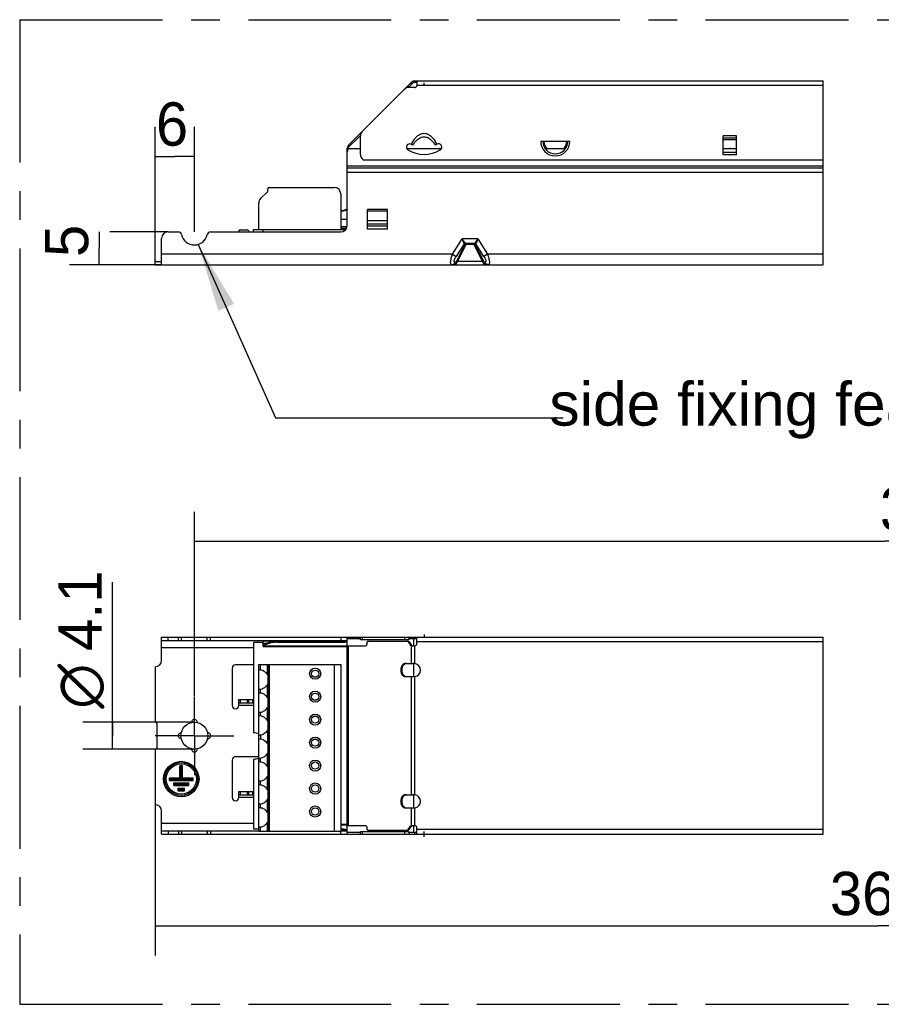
# Model space of a CAD drawing. Header units: millimetres. Extents: x 0 to 210, y 0 to 297.
# Tile 3 of 17: x 51 to 95, y 118 to 168. Entities that reach past the tile are written whole.
import ezdxf
from ezdxf.enums import TextEntityAlignment as Align

# ---------------------------------------------------------------- set-up
doc = ezdxf.new("R2010")
doc.units = ezdxf.units.MM
doc.header["$LTSCALE"] = 19.36
doc.linetypes.add('CENTER', pattern=[0.6, 0.375, -0.075, 0.075, -0.075])
doc.layers.get('0').update_dxf_attribs({"linetype": 'CONTINUOUS'})
for name, color, linetype in [('DEFAULT_1', 7, 'CENTER'), ('Z_AXIS', 7, 'CONTINUOUS'), ('Z_DIM_2D', 7, 'CONTINUOUS'), ('Z_NOTICE', 7, 'CONTINUOUS')]:
    doc.layers.add(name, color=color, linetype=linetype)
doc.styles.get("Standard").update_dxf_attribs({"font": 'txt', "width": 0.7})
doc.styles.add('TEXTSTYLE_3', font='tridonic-metric-print-light.otf')
doc.styles.add('TEXTSTYLE_4', font='gdt', dxfattribs={"width": 0.7})
doc.styles.add('TEXTSTYLE_6', font='helveticaneueltw1g-ltcn.otf')
doc.dimstyles.new('DIMSTYLE_1', dxfattribs={"dimtxt": 2.2, "dimasz": 3.5, "dimexe": 1.5, "dimexo": 0, "dimgap": 0.55, "dimtad": 1, "dimdec": 4, "dimlfac": 3, "dimdsep": 46, "dimtxsty": 'TEXTSTYLE_3', "dimblk": '_FILLED', "dimblk1": '_FILLED', "dimblk2": '_FILLED', "dimcen": 0.09, "dimclrt": 5, "dimadec": 4, "dimazin": 2, "dimtp": 0.1, "dimtm": 0.1, "dimtfac": 1, "dimtdec": 4, "dimtofl": 0, "dimtmove": 0, "dimatfit": 3, "dimldrblk": '_FILLED', "dimfxl": 1, "dimtolj": 1, "dimarcsym": 0})
doc.dimstyles.new('DIMSTYLE_3', dxfattribs={"dimtxt": 2.2, "dimasz": 3.5, "dimexe": 1.5, "dimexo": 0, "dimgap": 0.55, "dimtad": 1, "dimdec": 4, "dimlfac": 3, "dimdsep": 46, "dimtxsty": 'TEXTSTYLE_3', "dimblk": '_FILLED', "dimblk1": '_FILLED', "dimblk2": '_FILLED', "dimcen": 0.09, "dimclrt": 5, "dimadec": 4, "dimazin": 2, "dimtp": 0.5, "dimtm": 0.5, "dimtfac": 1, "dimtdec": 4, "dimtofl": 0, "dimtmove": 0, "dimatfit": 3, "dimldrblk": '_FILLED', "dimfxl": 1, "dimtolj": 1, "dimarcsym": 0})
doc.dimstyles.get("Standard").update_dxf_attribs({"dimtxt": 3.5, "dimasz": 3.5, "dimexe": 1.5, "dimexo": 0, "dimtad": 1, "dimdec": 4, "dimdsep": 46, "dimtxsty": 'STANDARD', "dimblk": '_FILLED', "dimblk1": '_FILLED', "dimblk2": '_FILLED', "dimcen": 0.09, "dimclrt": 5, "dimadec": 4, "dimazin": 2, "dimtol": 1, "dimtp": 0.0001, "dimtm": 0.0001, "dimtfac": 1, "dimtdec": 4, "dimtofl": 0, "dimtmove": 0, "dimatfit": 3, "dimldrblk": '_FILLED', "dimfxl": 1, "dimtolj": 1, "dimarcsym": 0})

# ---------------------------------------------------------------- blocks, each defined once
blk = doc.blocks.new('*D0')
at = {"layer": 'Z_DIM_2D', "color": 2, "linetype": 'CONTINUOUS'}
for p, q in [((57.844, 155.313), (57.844, 162.308)), ((59.844, 156.98), (59.844, 162.308)), ((57.844, 160.808), (58.844, 160.808)), ((59.844, 160.808), (58.844, 160.808))]:
    blk.add_line(p, q, dxfattribs=at)
at = {"layer": 'Z_DIM_2D', "color": 5, "linetype": 'CONTINUOUS', "style": 'TEXTSTYLE_3'}
blk.add_text('6', height=2.2, dxfattribs=at).set_placement((58.707, 161.358), align=Align.CENTER)
blk = doc.blocks.new('_FILLED')
at = {"color": 0, "linetype": 'BYBLOCK'}
blk.add_solid([(0, 0), (-1, 0.125), (-1, -0.125)], dxfattribs=at)
blk = doc.blocks.new('_NONE')
blk = doc.blocks.new('*D1')
at = {"layer": 'Z_DIM_2D', "color": 2, "linetype": 'CONTINUOUS'}
for p, q in [((54.999, 156.98), (54.999, 156.147)), ((58.511, 156.98), (55.549, 156.98)), ((54.999, 155.313), (54.999, 156.147)), ((58.178, 155.313), (53.499, 155.313))]:
    blk.add_line(p, q, dxfattribs=at)
at = {"layer": 'Z_DIM_2D', "color": 5, "linetype": 'CONTINUOUS', "style": 'TEXTSTYLE_3'}
blk.add_text('5', height=2.2, rotation=90, dxfattribs=at).set_placement((54.449, 156.522), align=Align.CENTER)
blk = doc.blocks.new('*D3')
at = {"layer": 'Z_DIM_2D', "color": 2, "linetype": 'CONTINUOUS'}
for p, q in [((55.681, 131.387), (55.681, 139.185)), ((59.844, 132.07), (54.181, 132.07)), ((55.681, 132.07), (55.681, 131.387)), ((55.681, 130.703), (55.681, 131.387)), ((59.844, 130.703), (54.181, 130.703))]:
    blk.add_line(p, q, dxfattribs=at)
at = {"layer": 'Z_DIM_2D', "color": 5, "linetype": 'CONTINUOUS'}
for s, style, p in [('4.1', 'TEXTSTYLE_3', (55.131, 135.693)), ('n', 'TEXTSTYLE_4', (55.131, 132.76))]:
    blk.add_text(s, height=2.2, rotation=90, dxfattribs=dict(at, style=style)).set_placement(p)
blk = doc.blocks.new('*D6')
at = {"layer": 'Z_DIM_2D', "color": 2, "linetype": 'CONTINUOUS'}
for p, q in [((57.844, 127.887), (57.844, 120.225)), ((131.317, 127.887), (131.317, 120.225)), ((57.844, 121.725), (94.581, 121.725)), ((131.317, 121.725), (94.581, 121.725))]:
    blk.add_line(p, q, dxfattribs=at)
at = {"layer": 'Z_DIM_2D', "color": 5, "linetype": 'CONTINUOUS', "style": 'TEXTSTYLE_3'}
blk.add_text('360', height=2.2, dxfattribs=at).set_placement((94.581, 122.275), align=Align.CENTER)
blk = doc.blocks.new('*D7')
at = {"layer": 'Z_DIM_2D', "color": 2, "linetype": 'CONTINUOUS'}
for p, q in [((59.844, 133.405), (59.844, 142.762)), ((129.984, 133.307), (129.984, 142.762)), ((59.844, 141.262), (94.914, 141.262)), ((129.984, 141.262), (94.914, 141.262))]:
    blk.add_line(p, q, dxfattribs=at)
at = {"layer": 'Z_DIM_2D', "color": 5, "linetype": 'CONTINUOUS', "style": 'TEXTSTYLE_3'}
blk.add_text('350', height=2.2, dxfattribs=at).set_placement((97.122, 141.812), align=Align.CENTER)

msp = doc.modelspace()

# ---------------------------------------------------------------- linework, layer by layer
at = {"color": 7, "linetype": 'CONTINUOUS'}
for p, q in [((67.679306, 161.381535), (70.875956, 164.578185)), ((70.98124, 164.568798), (70.723258, 164.312195)), ((71.144298, 164.568817), (70.98124, 164.568798)), ((71.040948, 164.646527), (91.788328, 164.646527)), ((71.144298, 164.646527), (71.144298, 164.413193)), ((71.510965, 164.413193), (71.510965, 164.546527)), ((71.044298, 164.313193), (70.749036, 164.313193)), ((68.280075, 161.882076), (67.610965, 161.216543)), ((68.277631, 160.913193), (68.277631, 161.841789)), ((77.435263, 161.57986), (78.92, 161.57986)), ((86.710965, 160.899475), (86.710965, 161.860245)), ((87.377631, 161.653386), (86.710965, 161.653386)), ((87.377631, 160.899475), (87.377631, 161.860245)), ((67.610965, 157.313193), (67.610965, 161.216543)), ((67.610965, 161.216543), (68.277631, 161.216543)), ((70.624052, 161.216543), (72.39791, 161.216543)), ((70.864262, 161.424046), (70.856956, 161.428217)), ((70.879946, 161.414882), (70.864262, 161.424046)), ((70.939713, 161.382655), (70.920599, 161.392521)), ((72.101331, 161.392519), (72.082216, 161.382655)), ((72.142065, 161.414934), (72.139074, 161.41322)), ((72.157664, 161.424054), (72.142065, 161.414934)), ((72.164798, 161.428129), (72.157664, 161.424054)), ((72.370013, 161.172251), (72.377669, 161.181772)), ((77.729238, 161.216543), (78.626025, 161.216543)), ((86.710965, 161.216543), (87.377631, 161.216543)), ((87.092157, 161.192937), (86.996438, 161.192937)), ((68.410965, 160.646527), (91.788328, 160.646527)), ((63.577631, 159.079615), (63.577631, 159.171527)), ((63.644298, 159.238193), (66.944298, 159.238193)), ((63.208596, 158.669158), (63.548342, 159.008904)), ((67.277631, 158.90486), (67.277631, 157.10486)), ((63.110965, 157.10486), (63.110965, 158.433455)), ((67.328747, 158.050556), (67.277631, 158.048774)), ((67.572735, 158.110909), (67.526111, 158.092121)), ((67.572735, 158.087904), (67.526111, 158.069115)), ((67.579336, 158.112665), (67.572735, 158.110909)), ((67.572735, 158.087904), (67.572735, 158.110909)), ((67.579576, 158.092642), (67.572735, 158.087904)), ((68.644298, 157.113193), (68.644298, 158.113193)), ((69.644298, 157.113193), (69.644298, 158.113193)), ((67.328747, 158.02755), (67.277631, 158.025768)), ((62.160965, 157.07986), (62.526444, 157.07986)), ((62.844298, 156.97986), (62.844298, 157.10486)), ((62.844298, 157.10486), (67.277631, 157.10486)), ((63.344298, 156.97986), (63.344298, 157.10486)), ((58.177631, 155.313193), (58.177631, 156.646527)), ((58.510965, 156.97986), (59.027801, 156.97986)), ((60.660794, 156.97986), (67.277631, 156.97986)), ((62.094298, 156.97986), (62.094298, 157.013193)), ((62.586865, 157.041368), (62.615547, 156.97986)), ((74.043147, 156.388193), (73.645451, 156.388193)), ((57.844298, 155.313193), (57.844298, 155.47986)), ((57.844298, 155.47986), (58.177631, 155.47986)), ((57.844298, 155.313193), (91.788328, 155.313193)), ((58.177631, 135.219964), (58.177631, 136.386631)), ((58.177631, 136.386631), (91.788328, 136.386631)), ((58.177631, 136.219964), (67.587911, 136.219964)), ((62.844298, 136.119964), (62.844298, 131.536631)), ((63.344298, 136.119964), (62.844298, 136.119964)), ((63.344298, 135.958502), (63.344298, 136.219964)), ((64.010965, 136.181779), (67.277631, 136.181779)), ((64.010965, 136.133662), (67.277631, 136.133662)), ((67.526111, 136.202504), (67.572735, 136.211487)), ((67.572735, 136.211487), (67.572735, 136.16337)), ((67.610965, 126.386631), (67.610965, 136.386631)), ((68.280075, 136.303297), (67.610965, 136.303297)), ((68.277631, 136.303297), (68.277631, 136.386631)), ((68.280075, 136.253297), (68.280075, 136.303297)), ((70.723258, 136.253297), (68.280075, 136.253297)), ((68.600914, 136.053297), (68.600914, 136.086631)), ((68.671625, 136.186631), (70.702439, 136.186631)), ((70.695848, 136.157341), (70.819419, 135.982587)), ((70.723258, 136.303297), (70.723258, 136.253297)), ((71.144298, 136.303297), (70.723258, 136.303297)), ((70.752573, 136.157341), (70.876474, 135.982587)), ((70.98124, 136.303297), (70.98124, 135.953297)), ((71.144298, 136.053297), (71.144298, 136.386631)), ((71.510965, 136.519964), (71.510965, 136.386631)), ((63.344298, 135.953297), (63.344298, 135.906093)), ((63.347786, 135.953377), (63.347052, 135.953297)), ((63.347804, 135.900062), (63.347055, 135.899964)), ((67.610965, 135.899964), (63.347411, 135.899964)), ((63.376601, 135.934525), (63.366597, 135.920248)), ((63.397665, 136.006931), (63.376601, 135.982642)), ((63.397665, 135.958814), (63.376601, 135.934525)), ((63.423458, 135.982009), (63.397665, 135.958814)), ((67.610965, 135.953297), (68.530203, 135.953297)), ((70.869419, 135.953297), (71.044298, 135.953297)), ((70.560127, 135.053297), (70.957357, 135.053297)), ((70.970804, 135.053207), (70.957357, 135.053297)), ((70.98124, 135.053297), (70.98124, 134.386631)), ((57.844298, 134.886631), (57.844298, 132.069964)), ((61.760965, 134.819964), (61.760965, 132.919964)), ((62.844298, 134.986631), (61.927631, 134.986631)), ((63.110965, 131.217189), (63.110965, 135.003297)), ((63.110965, 135.003297), (67.277631, 135.003297)), ((63.577631, 135.003297), (63.577631, 126.536631)), ((67.277631, 135.003297), (67.277631, 126.536631)), ((70.560127, 134.386631), (70.957357, 134.386631)), ((62.094298, 132.919964), (62.094298, 133.219964)), ((62.094298, 133.219964), (62.844298, 133.219964)), ((62.094298, 133.053297), (62.844298, 133.053297)), ((62.794298, 133.219964), (62.794298, 133.053297)), ((57.844298, 132.069964), (57.877631, 132.069964)), ((59.986998, 132.075145), (59.986331, 132.05504)), ((57.944298, 130.769964), (57.944298, 132.003297)), ((59.155783, 131.529331), (59.175889, 131.528663)), ((60.532813, 131.24393), (60.512707, 131.244598)), ((63.110965, 126.536631), (63.110965, 131.207101)), ((63.127793, 131.235581), (63.140905, 131.236631)), ((57.844298, 130.703297), (57.844298, 127.886631)), ((57.844298, 130.703297), (57.877631, 130.703297)), ((59.701597, 130.698116), (59.702265, 130.718221)), ((61.760965, 130.153297), (61.760965, 128.253297)), ((63.110965, 130.319964), (61.927631, 130.319964)), ((62.844298, 130.203297), (62.844298, 126.653297)), ((59.110965, 129.253297), (59.110965, 129.853297)), ((59.244298, 129.853297), (59.110965, 129.853297)), ((59.177631, 129.186631), (59.177631, 129.853297)), ((59.244298, 129.253297), (59.244298, 129.853297)), ((58.577631, 129.119964), (58.577631, 129.253297)), ((58.577631, 129.253297), (59.110965, 129.253297)), ((58.577631, 129.186631), (59.777631, 129.186631)), ((58.577631, 129.119964), (59.777631, 129.119964)), ((59.177631, 129.186631), (59.110965, 129.253297)), ((59.244298, 129.253297), (59.177631, 129.186631)), ((59.244298, 129.253297), (59.777631, 129.253297)), ((59.777631, 129.119964), (59.777631, 129.253297)), ((58.794298, 128.853297), (58.794298, 128.986631)), ((58.794298, 128.986631), (59.560965, 128.986631)), ((58.794298, 128.919964), (59.560965, 128.919964)), ((58.794298, 128.853297), (59.560965, 128.853297)), ((59.010965, 128.586631), (59.010965, 128.719964)), ((59.010965, 128.719964), (59.344298, 128.719964)), ((59.010965, 128.653297), (59.344298, 128.653297)), ((59.010965, 128.586631), (59.344298, 128.586631)), ((59.344298, 128.586631), (59.344298, 128.719964)), ((59.560965, 128.853297), (59.560965, 128.986631)), ((62.094298, 128.253297), (62.094298, 128.553297)), ((62.094298, 128.553297), (62.844298, 128.553297)), ((62.794298, 128.553297), (62.794298, 128.386631)), ((62.094298, 128.386631), (62.844298, 128.386631)), ((70.560127, 128.386631), (70.957357, 128.386631)), ((70.970804, 128.38654), (70.957357, 128.386631)), ((70.98124, 128.386631), (70.98124, 127.719964)), ((58.177631, 126.386631), (58.177631, 127.553297)), ((70.560127, 127.719964), (70.957357, 127.719964)), ((58.177631, 126.553297), (63.110965, 126.553297)), ((62.844298, 126.653297), (63.110965, 126.653297)), ((63.110965, 126.536631), (67.277631, 126.536631)), ((67.610965, 126.873297), (67.277631, 126.873297)), ((67.277631, 126.553297), (67.605136, 126.553297)), ((67.572735, 126.561775), (67.526111, 126.570758)), ((67.572735, 126.561775), (67.572735, 126.609891)), ((67.610965, 126.819964), (68.530203, 126.819964)), ((68.600914, 126.719964), (68.600914, 126.686631)), ((68.671625, 126.586631), (70.702439, 126.586631)), ((70.695848, 126.61592), (70.819419, 126.790675)), ((70.752573, 126.61592), (70.876474, 126.790675)), ((70.869419, 126.819964), (71.044298, 126.819964)), ((70.883514, 126.799358), (70.876474, 126.790675)), ((70.98124, 126.819964), (70.98124, 126.469964)), ((71.144298, 126.386631), (71.144298, 126.719964)), ((58.177631, 126.386631), (91.788328, 126.386631)), ((68.280075, 126.469964), (67.610965, 126.469964)), ((68.277631, 126.386631), (68.277631, 126.469964)), ((68.280075, 126.469964), (68.280075, 126.519964)), ((68.280075, 126.519964), (70.723258, 126.519964)), ((70.723258, 126.519964), (70.723258, 126.469964)), ((71.144298, 126.469964), (70.723258, 126.469964)), ((71.510965, 126.253297), (71.510965, 126.519964))]:
    msp.add_line(p, q, dxfattribs=at)
at = {"color": 9, "linetype": 'CONTINUOUS'}
for p, q in [((70.926608, 164.514458), (70.869419, 164.571647)), ((70.875956, 164.578185), (70.933163, 164.520978)), ((71.040948, 164.646527), (71.040948, 164.568805)), ((71.044298, 164.646527), (71.044298, 164.568805)), ((70.645848, 164.348077), (70.686733, 164.307193)), ((70.695848, 164.398077), (70.752573, 164.341353)), ((70.876474, 164.464592), (70.819419, 164.521647)), ((91.788328, 164.413193), (71.144298, 164.413193)), ((87.377631, 161.860245), (86.710965, 161.860245)), ((87.377631, 161.743578), (86.710965, 161.743578)), ((67.679306, 161.381535), (67.727944, 161.332897)), ((87.377631, 161.016142), (86.710965, 161.016142)), ((87.377631, 160.899475), (86.710965, 160.899475)), ((91.788328, 160.313193), (67.610965, 160.313193)), ((91.788328, 160.218912), (67.610965, 160.218912)), ((91.788328, 160.212499), (67.610965, 160.212499)), ((91.788328, 160.000367), (67.610965, 160.000367)), ((67.610965, 158.087904), (67.572735, 158.087904)), ((69.644298, 158.113193), (68.644298, 158.113193)), ((67.610965, 157.609265), (67.277631, 157.609265)), ((69.644298, 158.026924), (68.644298, 158.026924)), ((67.522035, 157.086527), (63.344298, 157.086527)), ((67.60275, 157.23986), (67.277631, 157.23986)), ((67.570923, 157.15586), (67.277631, 157.15586)), ((69.644298, 157.537373), (68.644298, 157.537373)), ((69.644298, 157.373193), (68.644298, 157.373193)), ((69.644298, 157.273193), (68.644298, 157.273193)), ((69.644298, 157.113193), (68.644298, 157.113193)), ((72.954437, 155.846527), (73.451941, 156.621527)), ((74.236655, 156.621527), (73.451941, 156.621527)), ((73.603287, 156.406081), (73.451941, 156.621527)), ((73.551486, 156.377777), (73.451941, 156.621527)), ((74.236655, 156.621527), (74.085309, 156.406081)), ((74.236655, 156.621527), (74.13711, 156.377779)), ((74.236655, 156.621527), (74.734159, 155.846527)), ((73.551486, 156.377777), (73.135741, 155.73014)), ((73.167441, 155.502134), (73.601886, 156.35478)), ((73.219238, 155.486128), (73.653687, 156.338781)), ((73.601886, 156.35478), (73.59365, 156.35478)), ((73.653687, 156.388193), (73.653687, 156.338781)), ((74.034909, 156.338781), (73.653687, 156.338781)), ((74.034909, 156.388193), (74.053537, 156.387178)), ((74.034909, 156.388193), (74.034909, 156.338781)), ((74.034909, 156.338781), (74.469353, 155.486137)), ((74.094946, 156.35478), (74.08671, 156.35478)), ((74.08671, 156.35478), (74.521155, 155.502134)), ((74.552855, 155.73014), (74.13711, 156.377778)), ((72.954437, 155.846527), (58.177631, 155.846527)), ((72.954437, 155.846527), (73.135741, 155.73014)), ((74.734159, 155.846527), (74.552855, 155.73014)), ((91.788328, 155.846527), (74.734159, 155.846527)), ((73.135934, 155.430141), (73.091413, 155.43014)), ((73.219238, 155.486128), (74.469353, 155.486137)), ((74.552648, 155.430178), (74.597183, 155.43014)), ((58.510965, 136.219964), (58.510965, 136.386631)), ((59.027801, 136.219964), (59.027801, 136.386631)), ((59.191101, 136.219964), (59.191101, 136.386631)), ((60.497495, 136.219964), (60.497495, 136.386631)), ((60.660794, 136.219964), (60.660794, 136.386631)), ((67.381141, 136.185297), (63.344298, 136.185297)), ((63.489367, 136.073297), (63.344298, 136.073297)), ((64.010965, 136.181779), (64.010965, 136.133662)), ((67.277631, 136.386631), (67.277631, 136.219964)), ((67.277631, 136.181779), (67.277631, 136.133662)), ((67.610965, 136.16337), (67.572735, 136.16337)), ((68.375262, 136.253297), (68.375262, 136.386631)), ((70.513333, 136.386631), (70.513333, 136.253297)), ((70.695848, 136.157341), (70.752573, 136.157341)), ((70.749036, 136.386631), (70.749036, 136.303297)), ((71.044298, 136.386631), (71.044298, 136.303297)), ((91.788328, 136.153297), (71.144298, 136.153297)), ((62.844298, 135.853297), (58.177631, 135.853297)), ((63.376601, 135.982642), (63.376601, 135.934525)), ((67.610965, 135.934525), (63.376601, 135.934525)), ((67.679306, 126.819964), (67.679306, 135.953297)), ((70.876474, 135.982587), (70.819419, 135.982587)), ((70.875956, 135.053297), (70.875956, 135.953297)), ((71.040948, 135.050017), (71.040948, 135.953297)), ((63.208596, 134.727006), (63.208596, 135.003297)), ((63.548342, 134.478914), (63.548342, 135.003297)), ((63.644298, 135.003297), (63.644298, 126.536631)), ((66.944298, 135.003297), (66.944298, 126.536631)), ((70.875956, 128.386631), (70.875956, 134.386631)), ((71.040948, 128.38335), (71.040948, 134.389911)), ((63.208596, 133.560339), (63.208596, 133.746255)), ((63.548342, 133.312247), (63.548342, 133.994348)), ((62.160965, 133.219964), (62.160965, 133.053297)), ((62.526444, 133.219964), (62.526444, 133.053297)), ((62.586865, 133.219964), (62.586865, 133.053297)), ((62.844298, 132.919964), (62.094298, 132.919964)), ((63.208596, 132.393673), (63.208596, 132.579588)), ((63.548342, 132.14558), (63.548342, 132.827681)), ((63.548342, 131.661014), (63.548342, 130.978914)), ((63.208596, 131.412922), (63.208596, 131.227006)), ((63.208596, 130.060339), (63.208596, 130.246255)), ((63.548342, 129.812247), (63.548342, 130.494348)), ((63.208596, 128.893673), (63.208596, 129.079588)), ((63.548342, 128.64558), (63.548342, 129.327681)), ((62.160965, 128.553297), (62.160965, 128.386631)), ((62.526444, 128.553297), (62.526444, 128.386631)), ((62.586865, 128.553297), (62.586865, 128.386631)), ((62.844298, 128.253297), (62.094298, 128.253297)), ((63.548342, 127.478914), (63.548342, 128.161014)), ((63.208596, 127.727006), (63.208596, 127.912922)), ((70.875956, 126.819964), (70.875956, 127.719964)), ((71.040948, 126.819964), (71.040948, 127.723244)), ((62.844298, 126.919964), (58.177631, 126.919964)), ((58.510965, 126.553297), (58.510965, 126.386631)), ((59.027801, 126.553297), (59.027801, 126.386631)), ((59.191101, 126.553297), (59.191101, 126.386631)), ((60.497495, 126.553297), (60.497495, 126.386631)), ((60.660794, 126.553297), (60.660794, 126.386631)), ((63.208596, 126.536631), (63.208596, 126.746255)), ((63.548342, 126.536631), (63.548342, 126.994348)), ((67.610965, 126.838736), (67.277631, 126.838736)), ((67.381141, 126.587964), (67.277631, 126.587964)), ((67.277631, 126.386631), (67.277631, 126.536631)), ((67.610965, 126.609891), (67.572735, 126.609891)), ((70.695848, 126.61592), (70.752573, 126.61592)), ((70.876474, 126.790675), (70.819419, 126.790675)), ((91.788328, 126.619964), (71.144298, 126.619964)), ((68.375262, 126.386631), (68.375262, 126.519964)), ((70.513333, 126.519964), (70.513333, 126.386631)), ((70.749036, 126.469964), (70.749036, 126.386631)), ((71.044298, 126.386631), (71.044298, 126.469964))]:
    msp.add_line(p, q, dxfattribs=at)
at = {"color": 2, "linetype": 'CONTINUOUS'}
for p, q in [((91.788328, 155.313193), (91.788328, 164.646527)), ((91.788328, 126.386631), (91.788328, 136.386631))]:
    msp.add_line(p, q, dxfattribs=at)
at = {"color": 7, "linetype": 'CONTINUOUS'}
for points in [[(70.864262, 161.424046), (70.907744, 161.506433), (70.952865, 161.582658), (70.999678, 161.652786), (71.048027, 161.716625), (71.097893, 161.774105), (71.148912, 161.824919), (71.200907, 161.868765), (71.253304, 161.905553), (71.30543, 161.934942), (71.357409, 161.957384), (71.409176, 161.973162), (71.460632, 161.982448), (71.511446, 161.985538), (71.562259, 161.982332), (71.613721, 161.972924), (71.665478, 161.95703), (71.717409, 161.934489), (71.769465, 161.905022), (71.82178, 161.868178), (71.873673, 161.824315), (71.924556, 161.773551), (71.974279, 161.716158), (72.022507, 161.652425), (72.069215, 161.582417), (72.114251, 161.506313), (72.157664, 161.424054)], [(70.939713, 161.382655), (70.984961, 161.452851), (71.031227, 161.51667), (71.078609, 161.574133), (71.126813, 161.625179), (71.175727, 161.669769), (71.224909, 161.707862), (71.273978, 161.739301), (71.322649, 161.764403), (71.370453, 161.783285), (71.417559, 161.796393), (71.463813, 161.804175), (71.509708, 161.806736), (71.555552, 161.804462), (71.601755, 161.796965), (71.648881, 161.784154), (71.696785, 161.765527), (71.745697, 161.740587), (71.795065, 161.709237), (71.844533, 161.671172), (71.893751, 161.62652), (71.942298, 161.575288), (71.990033, 161.517535), (72.036637, 161.453332), (72.082216, 161.382655)], [(70.920599, 161.392521), (70.901639, 161.402709), (70.882853, 161.413218), (70.872285, 161.419272)], [(72.139074, 161.41322), (72.12029, 161.402708), (72.101331, 161.392519)], [(67.526111, 158.092121), (67.47832, 158.076673), (67.429226, 158.064536), (67.379234, 158.0558), (67.328747, 158.050556)], [(67.526111, 158.069115), (67.47832, 158.053668), (67.429226, 158.04153), (67.379234, 158.032794), (67.328747, 158.02755)], [(67.610965, 158.122292), (67.604822, 158.120276), (67.598588, 158.118299), (67.592262, 158.116365), (67.585845, 158.114485), (67.579336, 158.112665)], [(67.610965, 158.117499), (67.605051, 158.112448), (67.598957, 158.107416), (67.592684, 158.102419), (67.586227, 158.097485), (67.579576, 158.092642)], [(64.010965, 136.181779), (63.950846, 136.180599), (63.891703, 136.17714), (63.833309, 136.171373), (63.776349, 136.163383), (63.721292, 136.153206), (63.668562, 136.140952), (63.618617, 136.126696), (63.571822, 136.110575), (63.528594, 136.0927), (63.489237, 136.073233), (63.454114, 136.052313), (63.423458, 136.030126), (63.397665, 136.006931)], [(64.010965, 136.133662), (63.950846, 136.132483), (63.891703, 136.129023), (63.833309, 136.123257), (63.776349, 136.115266), (63.721292, 136.10509), (63.668562, 136.092836), (63.618617, 136.078579), (63.571822, 136.062459), (63.528594, 136.044583), (63.489237, 136.025116), (63.454114, 136.004197), (63.423458, 135.982009)], [(67.277631, 136.181779), (67.328747, 136.182631), (67.379234, 136.185138), (67.429226, 136.189315), (67.47832, 136.195118), (67.526111, 136.202504)], [(67.277631, 136.133662), (67.328747, 136.134514), (67.379234, 136.137021), (67.429226, 136.141198), (67.47832, 136.147001), (67.526111, 136.154387), (67.572735, 136.16337)], [(67.572735, 136.211487), (67.579576, 136.21358), (67.586227, 136.215383), (67.592684, 136.216892), (67.598957, 136.218101), (67.605051, 136.219008), (67.610965, 136.219613)], [(67.572735, 136.16337), (67.579336, 136.164148), (67.585845, 136.164832), (67.592262, 136.165414), (67.598588, 136.16589), (67.604822, 136.166252), (67.610965, 136.166496)], [(68.600914, 136.053297), (68.600006, 136.037468), (68.597453, 136.022396), (68.593193, 136.007908), (68.58741, 135.994519), (68.580192, 135.982603), (68.571766, 135.972396), (68.562298, 135.964217), (68.552054, 135.958192), (68.541396, 135.954581), (68.530203, 135.953297)], [(68.671625, 136.186631), (68.660432, 136.185347), (68.649774, 136.181736), (68.63953, 136.175711), (68.630062, 136.167532), (68.621636, 136.157325), (68.614419, 136.145409), (68.608635, 136.132019), (68.604375, 136.117532), (68.601822, 136.10246), (68.600914, 136.086631)], [(70.695848, 136.157341), (70.688827, 136.166025), (70.681204, 136.173233), (70.672905, 136.179008), (70.66415, 136.183223), (70.655155, 136.18575), (70.645848, 136.186631)], [(70.702439, 136.186631), (70.71177, 136.18575), (70.720789, 136.183223), (70.729568, 136.179008), (70.737889, 136.173233), (70.745533, 136.166025), (70.752573, 136.157341)], [(63.347052, 135.953297), (63.345146, 135.954306), (63.344298, 135.958502)], [(63.347055, 135.899964), (63.345157, 135.901141), (63.344298, 135.906093)], [(63.376601, 135.982642), (63.366585, 135.970505), (63.358443, 135.961517), (63.352198, 135.955779), (63.347786, 135.953377)], [(63.366597, 135.920248), (63.358463, 135.909668), (63.352219, 135.902907), (63.347804, 135.900062)], [(70.851117, 135.956705), (70.842362, 135.960919), (70.834063, 135.966695), (70.82644, 135.973903), (70.819419, 135.982587)], [(70.869419, 135.953297), (70.860112, 135.954178), (70.851117, 135.956705)], [(70.876474, 135.982587), (70.883514, 135.973903), (70.891158, 135.966695), (70.899479, 135.960919), (70.908258, 135.956705)], [(70.560127, 135.053297), (70.531514, 135.050805), (70.50372, 135.043611), (70.476552, 135.031611), (70.450591, 135.015116), (70.426244, 134.99427), (70.403828, 134.969467), (70.383715, 134.940987), (70.366148, 134.909319), (70.35144, 134.874859), (70.339742, 134.838166), (70.331292, 134.799729), (70.326143, 134.760143), (70.324443, 134.719964), (70.326143, 134.679785), (70.331292, 134.640198), (70.339742, 134.601762), (70.35144, 134.565068), (70.366148, 134.530609), (70.383715, 134.498941), (70.403828, 134.47046), (70.426244, 134.445658), (70.450591, 134.424812), (70.476552, 134.408317), (70.50372, 134.396317), (70.531514, 134.389122), (70.560127, 134.386631)], [(70.616487, 135.053297), (70.589863, 135.051155), (70.563898, 135.04494), (70.538436, 135.034573)], [(71.040948, 135.050017), (71.026704, 135.051022), (71.012515, 135.051843), (70.998434, 135.05248), (70.984513, 135.052934), (70.970804, 135.053207)], [(63.110965, 134.717189), (63.111775, 134.723266), (63.114242, 134.728198), (63.118428, 134.731978), (63.124317, 134.734631), (63.13182, 134.736185), (63.140905, 134.736631)], [(63.140905, 134.736631), (63.14718, 134.73646), (63.15419, 134.735949), (63.162014, 134.735084), (63.170522, 134.733911)], [(63.170522, 134.733911), (63.179595, 134.732446), (63.189086, 134.730766), (63.198753, 134.728963), (63.208596, 134.727006)], [(63.548342, 134.478914), (63.528945, 134.511278), (63.50633, 134.542713), (63.480547, 134.573399), (63.451443, 134.602792), (63.418844, 134.63059), (63.382856, 134.656243), (63.343336, 134.679307), (63.300856, 134.699168), (63.256008, 134.714973), (63.208596, 134.727006)], [(70.538436, 135.034573), (70.513946, 135.020287), (70.490757, 135.002188), (70.469135, 134.980574), (70.449384, 134.955652), (70.431714, 134.927794), (70.416389, 134.897297), (70.403558, 134.864592), (70.393429, 134.83005), (70.386079, 134.794137), (70.381653, 134.757283), (70.380153, 134.719964), (70.381653, 134.682645), (70.386079, 134.64579), (70.393429, 134.609878), (70.403558, 134.575336), (70.416389, 134.542631), (70.431714, 134.512134), (70.449384, 134.484276), (70.469135, 134.459354), (70.490757, 134.437739), (70.513946, 134.419641), (70.538436, 134.405355), (70.563898, 134.394988), (70.589863, 134.388772)], [(70.957357, 134.386631), (70.970804, 134.386721), (70.984513, 134.386994), (70.998434, 134.387448), (71.012515, 134.388085)], [(71.012515, 134.388085), (71.026704, 134.388906), (71.040948, 134.389911)], [(63.140905, 133.736631), (63.131808, 133.737078), (63.124302, 133.738635), (63.118415, 133.741291), (63.114235, 133.745072), (63.111773, 133.750002), (63.110965, 133.756072)], [(63.110965, 133.550522), (63.111775, 133.556599), (63.114242, 133.561531), (63.118428, 133.565311), (63.124317, 133.567964), (63.13182, 133.569518), (63.140905, 133.569964)], [(63.169649, 133.739223), (63.158934, 133.737802), (63.149357, 133.736946), (63.140905, 133.736631)], [(63.140905, 133.569964), (63.14718, 133.569793), (63.15419, 133.569283), (63.162014, 133.568417), (63.170522, 133.567244)], [(63.208596, 133.746255), (63.194487, 133.743474), (63.181502, 133.741138), (63.169649, 133.739223)], [(63.170522, 133.567244), (63.179595, 133.565779), (63.189086, 133.5641), (63.198753, 133.562297), (63.208596, 133.560339)], [(63.208596, 133.746255), (63.256017, 133.758291), (63.300871, 133.774099), (63.343356, 133.793965), (63.382879, 133.817032), (63.418863, 133.842685), (63.451456, 133.87048), (63.480554, 133.899868), (63.506331, 133.93055), (63.528945, 133.961983), (63.548342, 133.994348)], [(63.548342, 133.312247), (63.528945, 133.344612), (63.50633, 133.376046), (63.480547, 133.406733), (63.451443, 133.436125), (63.418844, 133.463923), (63.382856, 133.489577), (63.343336, 133.51264), (63.300856, 133.532502), (63.256008, 133.548307), (63.208596, 133.560339)], [(63.140905, 132.569964), (63.131808, 132.570412), (63.124302, 132.571968), (63.118415, 132.574625), (63.114235, 132.578406), (63.111773, 132.583335), (63.110965, 132.589406)], [(63.169649, 132.572557), (63.158934, 132.571135), (63.149357, 132.570279), (63.140905, 132.569964)], [(63.208596, 132.579588), (63.194487, 132.576807), (63.181502, 132.574472), (63.169649, 132.572557)], [(63.208596, 132.579588), (63.256017, 132.591624), (63.300871, 132.607432), (63.343356, 132.627299), (63.382879, 132.650366), (63.418863, 132.676019), (63.451456, 132.703814), (63.480554, 132.733202), (63.506331, 132.763883), (63.528945, 132.795316), (63.548342, 132.827681)], [(63.1411, 132.403297), (63.134582, 132.403081), (63.12142, 132.400236), (63.113509, 132.393908), (63.110965, 132.383856)], [(63.208596, 132.393673), (63.178053, 132.399432), (63.153343, 132.402693), (63.1411, 132.403297)], [(63.548342, 132.14558), (63.528945, 132.177945), (63.50633, 132.209379), (63.480547, 132.240066), (63.451443, 132.269459), (63.418844, 132.297256), (63.382856, 132.32291), (63.343336, 132.345973), (63.300856, 132.365835), (63.256008, 132.38164), (63.208596, 132.393673)], [(63.548342, 131.661014), (63.50948, 131.601281), (63.463156, 131.548387), (63.409036, 131.501852), (63.348122, 131.46312), (63.281421, 131.433637), (63.208596, 131.412922)], [(63.140905, 131.403297), (63.127742, 131.404368), (63.118378, 131.407965), (63.112803, 131.414089), (63.110965, 131.422739)], [(63.110965, 131.217189), (63.11282, 131.225861), (63.118423, 131.231992), (63.127793, 131.235581)], [(63.169843, 131.405915), (63.154133, 131.404058), (63.140905, 131.403297)], [(63.140905, 131.236631), (63.154289, 131.235843), (63.170082, 131.233977)], [(63.208596, 131.412922), (63.188014, 131.40887), (63.169843, 131.405915)], [(63.170082, 131.233977), (63.188216, 131.231031), (63.208596, 131.227006)], [(63.208596, 131.227006), (63.281507, 131.206248), (63.348248, 131.17674), (63.409142, 131.138003), (63.463219, 131.091478), (63.509511, 131.038609), (63.548342, 130.978914)], [(63.110965, 130.256072), (63.113507, 130.24602), (63.121418, 130.239692), (63.134581, 130.236847), (63.1411, 130.236631)], [(63.110965, 130.050522), (63.111776, 130.056599), (63.114243, 130.061532), (63.118429, 130.065312), (63.12432, 130.067965), (63.131822, 130.069519), (63.140905, 130.069964)], [(63.140905, 130.069964), (63.149346, 130.069651), (63.158931, 130.068793), (63.169695, 130.067362)], [(63.1411, 130.236631), (63.153344, 130.237235), (63.178054, 130.240496), (63.208596, 130.246255)], [(63.169695, 130.067362), (63.181595, 130.06544), (63.194563, 130.063108), (63.208596, 130.060339)], [(63.208596, 130.246255), (63.256058, 130.258311), (63.300904, 130.274112), (63.343321, 130.293944), (63.382748, 130.316948), (63.418622, 130.342487), (63.451141, 130.370189), (63.480287, 130.399583), (63.506157, 130.430325), (63.528853, 130.46185), (63.548342, 130.494348)], [(63.548342, 129.812247), (63.528854, 129.844742), (63.506158, 129.876268), (63.480287, 129.907011), (63.451139, 129.936408), (63.418615, 129.964113), (63.382737, 129.989654), (63.343308, 130.012657), (63.300893, 130.032487), (63.256051, 130.048285), (63.208596, 130.060339)], [(63.140905, 129.069964), (63.131808, 129.070412), (63.124302, 129.071968), (63.118415, 129.074625), (63.114235, 129.078406), (63.111773, 129.083336), (63.110965, 129.089406)], [(63.169652, 129.072557), (63.158937, 129.071135), (63.149358, 129.070279), (63.140905, 129.069964)], [(63.208596, 129.079588), (63.194489, 129.076808), (63.181505, 129.074472), (63.169652, 129.072557)], [(63.208596, 129.079588), (63.256058, 129.091645), (63.300904, 129.107446), (63.343321, 129.127277), (63.382748, 129.150281), (63.418622, 129.17582), (63.451141, 129.203522), (63.480287, 129.232916), (63.506157, 129.263658), (63.528853, 129.295184), (63.548342, 129.327681)], [(63.110965, 128.883856), (63.111776, 128.889933), (63.114243, 128.894865), (63.118429, 128.898645), (63.12432, 128.901298), (63.131822, 128.902852), (63.140905, 128.903297)], [(63.140905, 128.903297), (63.149346, 128.902985), (63.158931, 128.902126), (63.169695, 128.900695)], [(63.169695, 128.900695), (63.181595, 128.898773), (63.194563, 128.896441), (63.208596, 128.893673)], [(63.548342, 128.64558), (63.528854, 128.678076), (63.506158, 128.709601), (63.480287, 128.740345), (63.451139, 128.769741), (63.418615, 128.797446), (63.382737, 128.822987), (63.343308, 128.845991), (63.300893, 128.86582), (63.256051, 128.881619), (63.208596, 128.893673)], [(63.208596, 127.912922), (63.256058, 127.924978), (63.300904, 127.940779), (63.343321, 127.96061), (63.382748, 127.983614), (63.418622, 128.009154), (63.451141, 128.036855), (63.480287, 128.06625), (63.506157, 128.096991), (63.528853, 128.128517), (63.548342, 128.161014)], [(70.560127, 128.386631), (70.531514, 128.384139), (70.50372, 128.376945), (70.476552, 128.364945), (70.450591, 128.348449), (70.426244, 128.327603), (70.403828, 128.302801), (70.383715, 128.274321), (70.366148, 128.242652), (70.35144, 128.208193), (70.339742, 128.171499), (70.331292, 128.133063), (70.326143, 128.093476), (70.324443, 128.053297), (70.326143, 128.013118), (70.331292, 127.973532), (70.339742, 127.935096), (70.35144, 127.898402), (70.366148, 127.863942), (70.383715, 127.832274), (70.403828, 127.803794), (70.426244, 127.778991), (70.450591, 127.758145), (70.476552, 127.74165), (70.50372, 127.72965), (70.531514, 127.722456), (70.560127, 127.719964)], [(70.538436, 128.367906), (70.513946, 128.35362), (70.490757, 128.335522), (70.469135, 128.313908), (70.449384, 128.288985), (70.431714, 128.261127), (70.416389, 128.23063), (70.403558, 128.197925), (70.393429, 128.163384), (70.386079, 128.127471), (70.381653, 128.090616), (70.380153, 128.053297), (70.381653, 128.015978), (70.386079, 127.979124), (70.393429, 127.943211), (70.403558, 127.90867), (70.416389, 127.875964), (70.431714, 127.845468), (70.449384, 127.817609), (70.469135, 127.792687), (70.490757, 127.771073), (70.513946, 127.752974), (70.538436, 127.738688), (70.563898, 127.728321), (70.589863, 127.722106)], [(70.616487, 128.386631), (70.589863, 128.384489), (70.563898, 128.378273), (70.538436, 128.367906)], [(71.040948, 128.38335), (71.026704, 128.384355), (71.012515, 128.385177), (70.998434, 128.385814), (70.984513, 128.386268), (70.970804, 128.38654)], [(63.140905, 127.903297), (63.131808, 127.903745), (63.124302, 127.905301), (63.118415, 127.907958), (63.114235, 127.91174), (63.111773, 127.916669), (63.110965, 127.922739)], [(63.110965, 127.717189), (63.111776, 127.723266), (63.114243, 127.728199), (63.118429, 127.731979), (63.12432, 127.734632), (63.131822, 127.736185), (63.140905, 127.736631)], [(63.169652, 127.905891), (63.158937, 127.904469), (63.149358, 127.903612), (63.140905, 127.903297)], [(63.140905, 127.736631), (63.149346, 127.736318), (63.158931, 127.73546), (63.169695, 127.734029)], [(63.208596, 127.912922), (63.194489, 127.910141), (63.181505, 127.907806), (63.169652, 127.905891)], [(63.169695, 127.734029), (63.181595, 127.732107), (63.194563, 127.729775), (63.208596, 127.727006)], [(63.548342, 127.478914), (63.528854, 127.511409), (63.506158, 127.542934), (63.480287, 127.573678), (63.451139, 127.603075), (63.418615, 127.630779), (63.382737, 127.656321), (63.343308, 127.679324), (63.300893, 127.699153), (63.256051, 127.714952), (63.208596, 127.727006)], [(70.957357, 127.719964), (70.970804, 127.720054), (70.984513, 127.720327), (70.998434, 127.720781), (71.012515, 127.721418)], [(71.012515, 127.721418), (71.026704, 127.722239), (71.040948, 127.723244)], [(63.140905, 126.736631), (63.131808, 126.737078), (63.124302, 126.738635), (63.118415, 126.741292), (63.114235, 126.745073), (63.111773, 126.750003), (63.110965, 126.756072)], [(63.169652, 126.739224), (63.158937, 126.737802), (63.149358, 126.736946), (63.140905, 126.736631)], [(63.208596, 126.746255), (63.194489, 126.743475), (63.181505, 126.741139), (63.169652, 126.739224)], [(63.208596, 126.746255), (63.256058, 126.758311), (63.300904, 126.774112), (63.343321, 126.793944), (63.382748, 126.816948), (63.418622, 126.842487), (63.451141, 126.870189), (63.480287, 126.899583), (63.506157, 126.930325), (63.528853, 126.96185), (63.548342, 126.994348)], [(67.572735, 126.609891), (67.526111, 126.618874), (67.47832, 126.62626), (67.429226, 126.632063), (67.379234, 126.63624), (67.328747, 126.638747), (67.277631, 126.639599)], [(67.526111, 126.570758), (67.47832, 126.578143), (67.429226, 126.583946), (67.379234, 126.588123), (67.328747, 126.59063), (67.277631, 126.591482)], [(67.610965, 126.606765), (67.604822, 126.607009), (67.598588, 126.607371), (67.592262, 126.607847), (67.585845, 126.60843), (67.579336, 126.609113), (67.572735, 126.609891)], [(67.610965, 126.553648), (67.605051, 126.554254), (67.598957, 126.55516), (67.592684, 126.556369), (67.586227, 126.557878), (67.579576, 126.559681), (67.572735, 126.561775)], [(68.530203, 126.819964), (68.541396, 126.81868), (68.552054, 126.81507), (68.562298, 126.809044), (68.571766, 126.800866), (68.580192, 126.790659), (68.58741, 126.778742), (68.593193, 126.765353), (68.597453, 126.750866), (68.600006, 126.735793), (68.600914, 126.719964)], [(68.600914, 126.686631), (68.601822, 126.670802), (68.604375, 126.655729), (68.608635, 126.641242), (68.614419, 126.627852), (68.621636, 126.615936), (68.630062, 126.605729), (68.63953, 126.59755), (68.649774, 126.591525), (68.660432, 126.587914), (68.671625, 126.586631)], [(70.645848, 126.586631), (70.655155, 126.587511), (70.66415, 126.590038), (70.672905, 126.594253), (70.681204, 126.600028), (70.688827, 126.607236), (70.695848, 126.61592)], [(70.752573, 126.61592), (70.745533, 126.607236), (70.737889, 126.600028), (70.729568, 126.594253), (70.720789, 126.590038), (70.71177, 126.587511), (70.702439, 126.586631)], [(70.819419, 126.790675), (70.82644, 126.799358), (70.834063, 126.806566), (70.842362, 126.812342), (70.851117, 126.816556), (70.860112, 126.819083), (70.869419, 126.819964)], [(70.926608, 126.819964), (70.917277, 126.819083), (70.908258, 126.816556), (70.899479, 126.812342), (70.891158, 126.806566), (70.883514, 126.799358)]]:
    msp.add_lwpolyline(points, dxfattribs=at)
at = {"color": 9, "linetype": 'CONTINUOUS'}
for points in [[(73.603287, 156.406081), (73.593351, 156.404562), (73.583647, 156.401644), (73.574401, 156.397393), (73.565829, 156.391909), (73.558131, 156.385319), (73.551486, 156.377778)], [(73.59365, 156.35478), (73.587785, 156.355037), (73.582312, 156.355759), (73.577237, 156.35695), (73.572537, 156.358592), (73.568196, 156.360668), (73.564202, 156.363182), (73.560543, 156.366123), (73.55721, 156.369523), (73.55419, 156.373411), (73.551486, 156.377777)], [(73.653687, 156.388193), (73.635059, 156.387178), (73.624983, 156.384162), (73.615531, 156.379239), (73.606991, 156.372557), (73.599622, 156.36432), (73.59365, 156.35478)], [(73.615174, 156.372507), (73.607828, 156.36428), (73.601886, 156.35478)], [(73.653687, 156.338781), (73.648582, 156.341144), (73.64329, 156.34346), (73.63787, 156.345688), (73.632358, 156.34779), (73.626814, 156.349721), (73.621313, 156.351428), (73.615947, 156.352853), (73.610829, 156.353934), (73.606087, 156.354601), (73.601886, 156.35478)], [(73.645451, 156.388193), (73.639588, 156.388386), (73.634115, 156.388954), (73.62904, 156.389882), (73.624339, 156.391158), (73.619997, 156.392774), (73.616003, 156.394728), (73.612344, 156.397019), (73.609011, 156.39966), (73.60599, 156.402681), (73.603287, 156.406081)], [(73.643278, 156.387174), (73.633187, 156.384149), (73.623717, 156.379206), (73.615174, 156.372507)], [(74.08671, 156.35478), (74.083155, 156.354665), (74.078793, 156.354117), (74.073595, 156.35308), (74.067525, 156.351495), (74.060574, 156.349309), (74.052767, 156.346478), (74.04416, 156.342967), (74.034909, 156.338781)], [(74.085309, 156.406081), (74.076649, 156.397532), (74.066735, 156.392024), (74.055568, 156.389072), (74.043148, 156.388193)], [(74.045318, 156.387174), (74.055409, 156.384149), (74.064879, 156.379206), (74.073421, 156.372507)], [(74.053537, 156.387178), (74.063613, 156.384162), (74.073065, 156.379239), (74.081605, 156.372557), (74.088974, 156.36432), (74.094946, 156.35478)], [(74.073421, 156.372507), (74.080768, 156.36428), (74.08671, 156.35478)], [(74.085309, 156.406083), (74.095244, 156.404565), (74.104948, 156.401645), (74.114194, 156.397394), (74.122765, 156.391909), (74.130463, 156.385318), (74.137107, 156.377776)], [(74.13711, 156.377778), (74.128451, 156.367099), (74.118538, 156.359706), (74.107369, 156.355599), (74.094946, 156.35478)], [(72.865418, 155.504343), (72.871608, 155.545473), (72.880037, 155.589756), (72.890671, 155.63689), (72.903511, 155.686573), (72.918464, 155.738379), (72.935427, 155.791877), (72.954435, 155.846527)], [(73.091413, 155.43014), (73.084722, 155.430477), (73.078528, 155.431426), (73.07284, 155.432993), (73.067632, 155.435158), (73.062884, 155.437902), (73.058592, 155.441233), (73.054743, 155.445139), (73.051338, 155.449662), (73.04837, 155.454786), (73.045851, 155.460669), (73.043758, 155.467422), (73.042197, 155.475176), (73.041224, 155.484077), (73.040969, 155.494196), (73.041538, 155.505635), (73.043054, 155.518451), (73.045633, 155.532719), (73.049399, 155.548487), (73.054477, 155.565831), (73.060982, 155.584746), (73.069036, 155.605274), (73.078733, 155.627357), (73.090185, 155.650992), (73.103454, 155.676061), (73.118652, 155.702429), (73.135741, 155.73014)], [(74.552855, 155.73014), (74.577681, 155.689207), (74.59885, 155.650121), (74.616433, 155.612619), (74.630217, 155.57749), (74.64001, 155.545346), (74.64583, 155.516467), (74.647626, 155.491246), (74.645425, 155.469962), (74.639215, 155.452935), (74.629069, 155.440434), (74.615068, 155.432883), (74.597183, 155.43014)], [(74.734159, 155.846527), (74.753223, 155.791834), (74.770237, 155.738164), (74.785243, 155.686004), (74.798114, 155.635994), (74.808726, 155.588708), (74.817108, 155.544471), (74.823243, 155.503681), (74.827151, 155.466359)], [(72.910108, 155.313193), (72.896273, 155.315847), (72.88464, 155.32368), (72.875204, 155.336458), (72.867984, 155.353955), (72.863, 155.375938), (72.860249, 155.402186), (72.859737, 155.432477), (72.861459, 155.4666), (72.865418, 155.504343)], [(72.910109, 155.313193), (72.946481, 155.316748), (72.981745, 155.327302), (73.014826, 155.344535), (73.044718, 155.367922), (73.070509, 155.39675), (73.091413, 155.43014)], [(73.026196, 155.313193), (73.035123, 155.313775), (73.043667, 155.315425), (73.051742, 155.317992), (73.059413, 155.321366), (73.066726, 155.325471), (73.073694, 155.330234), (73.080349, 155.335612), (73.086694, 155.341553), (73.092743, 155.348022), (73.098505, 155.354988), (73.103986, 155.362427), (73.109201, 155.370331), (73.114144, 155.378677), (73.118861, 155.387525), (73.123336, 155.396884), (73.127666, 155.40697), (73.131917, 155.418078), (73.135934, 155.430141)], [(73.026196, 155.313193), (73.039373, 155.313775), (73.051915, 155.315425), (73.063797, 155.317992), (73.075093, 155.321366), (73.085856, 155.325471), (73.096115, 155.330234), (73.105911, 155.335612), (73.115252, 155.341553), (73.124157, 155.348022), (73.132638, 155.354988), (73.140708, 155.362427), (73.148383, 155.370331), (73.155667, 155.378677), (73.162603, 155.387525), (73.169212, 155.396884), (73.175565, 155.40697), (73.181748, 155.418078), (73.187734, 155.43014)], [(73.135934, 155.430141), (73.142451, 155.447369), (73.149875, 155.46511), (73.158205, 155.483365), (73.167441, 155.502134)], [(73.187734, 155.430143), (73.177693, 155.432423), (73.167903, 155.433815), (73.158609, 155.434282), (73.150045, 155.433813), (73.142424, 155.43242), (73.135937, 155.430138)], [(73.219242, 155.486136), (73.208856, 155.490811), (73.198784, 155.49482), (73.189335, 155.498042), (73.180794, 155.500377), (73.173421, 155.501755), (73.167441, 155.502134)], [(73.187734, 155.43014), (73.194289, 155.443574), (73.201725, 155.457423), (73.210041, 155.471629), (73.219238, 155.486128)], [(74.469352, 155.486137), (74.478504, 155.471721), (74.486805, 155.457539), (74.494258, 155.443657), (74.500861, 155.43014)], [(74.469354, 155.486136), (74.47974, 155.490811), (74.489811, 155.494821), (74.499261, 155.498042), (74.507802, 155.500377), (74.515174, 155.501755), (74.521155, 155.502134)], [(74.500861, 155.43014), (74.510903, 155.432421), (74.520693, 155.433813), (74.529987, 155.434281), (74.538552, 155.433813), (74.546174, 155.432421), (74.552662, 155.43014)], [(74.500861, 155.43014), (74.506903, 155.417976), (74.513128, 155.406808), (74.519504, 155.396703), (74.526125, 155.387348), (74.533063, 155.378514), (74.540344, 155.370188), (74.548015, 155.362303), (74.556079, 155.354882), (74.564552, 155.347935), (74.573447, 155.341483), (74.582777, 155.335557), (74.592562, 155.330193), (74.60281, 155.325441), (74.613562, 155.321346), (74.624846, 155.317979), (74.636716, 155.315419), (74.649242, 155.313774), (74.662399, 155.313193)], [(74.521155, 155.502134), (74.530294, 155.483585), (74.538589, 155.465409), (74.54604, 155.447606), (74.552648, 155.430178)], [(74.552652, 155.430178), (74.55671, 155.41799), (74.560995, 155.406808), (74.565343, 155.396701), (74.569825, 155.387348), (74.574543, 155.378514), (74.579484, 155.370188), (74.584696, 155.362303), (74.590174, 155.354882), (74.59593, 155.347935), (74.601972, 155.341483), (74.60831, 155.335557), (74.614957, 155.330193), (74.621918, 155.325441), (74.629223, 155.321346), (74.636886, 155.317979), (74.644952, 155.315419), (74.653485, 155.313774), (74.662399, 155.313193)], [(74.706851, 155.327302), (74.673769, 155.344535), (74.643878, 155.367922), (74.618087, 155.39675), (74.597183, 155.43014)], [(74.778487, 155.313193), (74.742115, 155.316748), (74.706851, 155.327302)], [(74.827151, 155.466359), (74.828843, 155.432641), (74.828325, 155.402614), (74.825619, 155.376395), (74.82068, 155.354317), (74.813447, 155.336644), (74.803982, 155.323734), (74.792334, 155.315855), (74.778487, 155.313193)]]:
    msp.add_lwpolyline(points, dxfattribs=at)
at = {"color": 7, "linetype": 'CONTINUOUS'}
for centre, radius in [((65.977631, 134.536631), 0.283333), ((65.977631, 134.536631), 0.183333), ((65.977631, 133.369964), 0.283333), ((65.977631, 133.369964), 0.183333), ((59.844298, 131.386631), 0.683333), ((65.977631, 132.203297), 0.283333), ((65.977631, 132.203297), 0.183333), ((65.977631, 131.036631), 0.283333), ((65.977631, 131.036631), 0.183333), ((59.177631, 129.186631), 0.9), ((65.977631, 129.869964), 0.283333), ((65.977631, 129.869964), 0.183333), ((59.177631, 129.186631), 0.833333), ((59.177631, 129.186631), 0.766667), ((65.977631, 128.703297), 0.283333), ((65.977631, 128.703297), 0.183333), ((65.977631, 127.536631), 0.283333), ((65.977631, 127.536631), 0.183333)]:
    msp.add_circle(centre, radius, dxfattribs=at)
for centre, radius, start, end in [((71.040948, 164.413193), 0.233333, 90, 135), ((70.749036, 163.97986), 0.333333, 90, 135), ((71.044298, 164.413193), 0.1, 270, 360), ((68.610965, 161.841789), 0.333333, 135, 180), ((78.177631, 161.57986), 0.57711, 180, 219.0165613), ((78.177631, 161.57986), 0.57711, 320.9834387, 360), ((67.844298, 161.216543), 0.233333, 135, 180), ((67.944298, 161.047966), 0.333333, 149.6199945, 180), ((70.777631, 161.281663), 0.166667, 61.5748382, 239.2276752), ((71.510965, 162.513193), 1.6, 239.2276752, 300.7723248), ((72.244298, 161.281663), 0.166667, 323.1679058, 118.4925531), ((72.244298, 161.281663), 0.166667, 300.7723248, 318.9662327), ((87.044298, 161.146527), 0.066667, 44.1191217, 135.8808783), ((68.610965, 160.913193), 0.333333, 180.0000256, 233.1301024), ((63.477631, 159.079615), 0.1, 315, 360), ((63.644298, 159.171527), 0.066667, 90, 180), ((66.944298, 158.90486), 0.333333, 0, 90), ((63.444298, 158.433455), 0.333333, 135, 180), ((62.160965, 157.013193), 0.066667, 90, 180), ((62.526444, 157.013193), 0.066667, 25, 90), ((67.277631, 157.313193), 0.333333, 270, 360), ((58.510965, 156.646527), 0.333333, 90, 180), ((59.027801, 156.813193), 0.166667, 11.536959, 90), ((59.844298, 156.97986), 0.666667, 191.536959, 348.463041), ((60.660794, 156.813193), 0.166667, 90, 168.463041), ((71.044298, 136.053297), 0.1, 270, 360), ((57.844298, 135.219964), 0.333333, 270, 360), ((70.994298, 134.719964), 0.333333, 278.0449237, 81.9550763), ((61.927631, 134.819964), 0.166667, 90, 180), ((61.927631, 132.919964), 0.166667, 180, 360), ((57.877631, 132.003297), 0.066667, 0, 90), ((59.844298, 132.069964), 0.142815, 2.0794872, 185.9982815), ((62.844298, 130.869964), 0.666667, 66.2447423, 90), ((59.160965, 131.386631), 0.142815, 92.0794872, 275.9982815), ((60.527631, 131.386631), 0.142815, 272.0794872, 95.9982815), ((57.877631, 130.769964), 0.066667, 270, 360), ((59.844298, 130.703297), 0.142815, 182.0794872, 5.9982815), ((61.927631, 130.153297), 0.166667, 90, 180), ((62.844298, 130.869964), 0.666667, 270, 293.5939494), ((61.927631, 128.253297), 0.166667, 180, 360), ((70.994298, 128.053297), 0.333333, 278.0449237, 81.9550763), ((57.844298, 127.553297), 0.333333, 0, 90), ((71.044298, 126.719964), 0.1, 0, 90)]:
    msp.add_arc(centre, radius, start, end, dxfattribs=at)
at = {"color": 9, "linetype": 'CONTINUOUS'}
for radius in [0.742369, 0.636316]:
    msp.add_arc((78.177631, 161.57986), radius, 180, 360, dxfattribs=at)
at = {"layer": 'DEFAULT_1', "color": 3, "linetype": 'CENTER'}
for p, q in [((50.967141, 167.757403), (50.967141, 117.743956)), ((50.967141, 167.757403), (150.98209, 167.757403)), ((50.967141, 117.743956), (150.98209, 117.743956))]:
    msp.add_line(p, q, dxfattribs=at)
at = {"layer": 'Z_AXIS', "color": 9, "linetype": 'CENTER'}
for q in [(59.844298, 133.386639), (57.84429, 131.386631), (59.844298, 129.386622), (61.844306, 131.386631)]:
    msp.add_line((59.844298, 131.386631), q, dxfattribs=at)

# ---------------------------------------------------------------- texts
at = {"layer": 'Z_NOTICE', "color": 5, "linetype": 'CONTINUOUS', "style": 'TEXTSTYLE_6'}
msp.add_text('side fixing feature                ', height=2.2, dxfattribs=at).set_placement((115.621146, 147.138255), align=Align.RIGHT)

# ---------------------------------------------------------------- dimensions: what is measured, and where the dimension line sits
at = {"layer": 'Z_DIM_2D', "color": 2, "linetype": 'CONTINUOUS'}
dim = msp.add_linear_dim(base=(59.844298, 160.807733), p1=(57.844298, 155.313193), p2=(59.844298, 156.97986), dimstyle='DIMSTYLE_1', override={"dimblk1": 'NONE', "dimblk2": 'NONE', "dimsah": 1}, dxfattribs=at)
dim.commit()
dim.dimension.update_dxf_attribs({"geometry": '*D0', "text_midpoint": (58.711329, 160.807733), "dimtype": 160})
dim = msp.add_linear_dim(base=(54.998785, 155.313193), p1=(58.510965, 156.97986), p2=(58.177631, 155.313193), angle=270, dimstyle='DIMSTYLE_1', override={"dimblk1": 'NONE', "dimblk2": 'NONE', "dimsah": 1}, dxfattribs=at)
dim.commit()
dim.dimension.update_dxf_attribs({"geometry": '*D1', "text_midpoint": (54.998785, 156.512131), "dimtype": 160})
for base, p1, p2, angle, text, dimstyle, picture, middle in [((59.844298, 141.261697), (129.983744, 133.306766), (59.844298, 133.405202), 180, '350', 'DIMSTYLE_3', '*D7', (97.095415, 141.261697)), ((55.680797, 130.703297), (59.844298, 132.069964), (59.844298, 130.703297), 270, '%%c<>', 'DIMSTYLE_1', '*D3', (55.680797, 135.972286))]:
    dim = msp.add_linear_dim(base=base, p1=p1, p2=p2, angle=angle, text=text, dimstyle=dimstyle, override={"dimblk1": 'NONE', "dimblk2": 'NONE', "dimsah": 1}, dxfattribs=at)
    dim.commit()
    dim.dimension.update_dxf_attribs({"geometry": picture, "text_midpoint": middle, "dimtype": 160})
dim = msp.add_linear_dim(base=(131.317077, 121.725477), p1=(57.844298, 127.886631), p2=(131.317077, 127.886631), text='360', dimstyle='DIMSTYLE_3', override={"dimblk1": 'NONE', "dimblk2": 'NONE', "dimsah": 1}, dxfattribs=at)
dim.commit()
dim.dimension.update_dxf_attribs({"geometry": '*D6', "text_midpoint": (94.552589, 121.725477), "dimtype": 160})

# ---------------------------------------------------------------- leaders
at = {"layer": 'Z_NOTICE', "color": 2, "linetype": 'CONTINUOUS'}
msp.add_leader([(60.03713, 156.341714), (63.959473, 147.525608), (78.574572, 147.525608)], dimstyle='STANDARD', override={"dimtad": 0}, dxfattribs=at)

doc.saveas('drawing.dxf')
